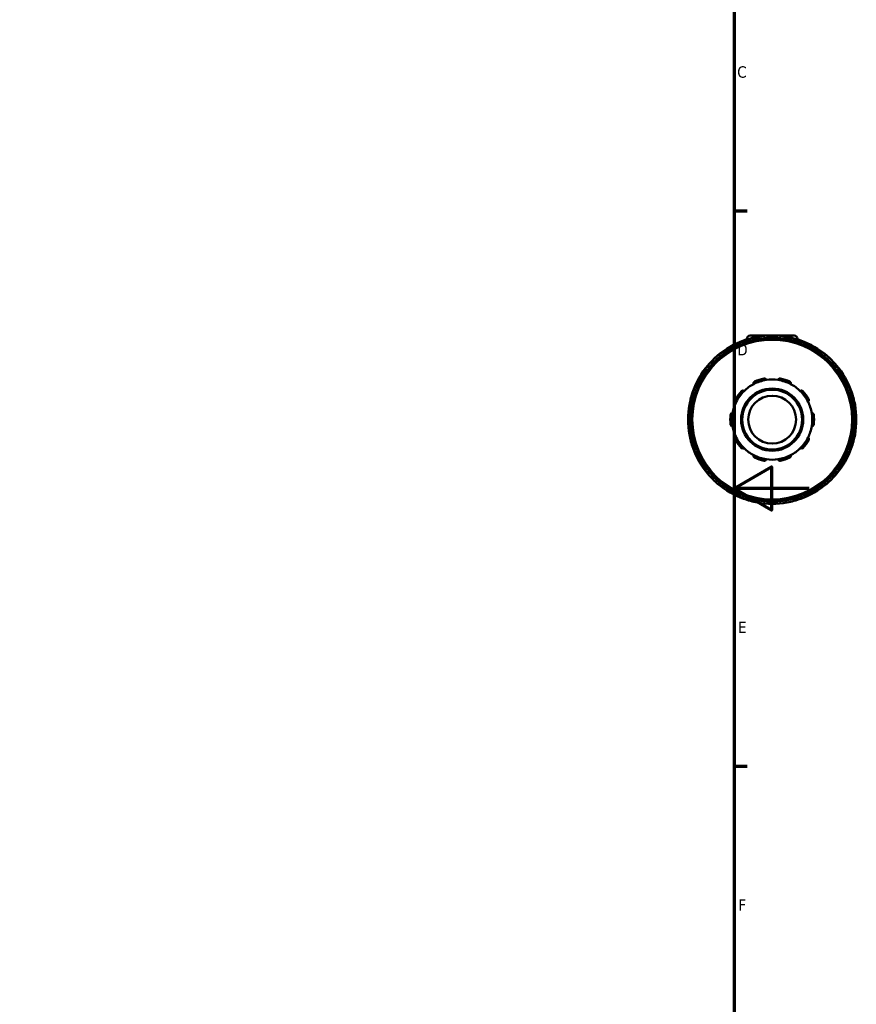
# Model space of a CAD drawing. Header units: millimetres. Extents: x 0 to 901, y -367 to 686.
# Tile 7 of 11: x 630 to 854, y 159 to 422. Entities that reach past the tile are written whole.
import ezdxf

# ---------------------------------------------------------------- set-up
doc = ezdxf.new("R2010")
doc.units = ezdxf.units.MM
for name, color, linetype, lineweight in [('Border (ANSI)', 7, 'Continuous', 70), ('Visible (ANSI)', 7, 'Continuous', 50), ('Visible Narrow (ANSI)', 7, 'Continuous', 35)]:
    doc.layers.add(name, color=color, linetype=linetype, lineweight=lineweight)
doc.styles.add('Note Text (ANSI)', font='tahoma.ttf')

# ---------------------------------------------------------------- blocks, each defined once
blk = doc.blocks.new('Borders Default Border')
at = {"layer": 'Border (ANSI)'}
for p, q in [((821, 371.25), (824.45, 371.25)), ((821, 222.75), (824.45, 222.75))]:
    blk.add_line(p, q, dxfattribs=at)
at = {"layer": 'Border (ANSI)', "flags": 128}
for points in [[(20, 20), (20, 574), (821, 574), (821, 20), (20, 20)], [(841, 297), (821, 297), (831, 302.77), (831, 291.23), (821, 297)]]:
    blk.add_lwpolyline(points, dxfattribs=at)
at = {"layer": 'Border (ANSI)', "char_height": 3.05, "attachment_point": 7, "style": 'Note Text (ANSI)'}
for s, insert in [('C', (821.8, 406.8)), ('D', (821.81, 332.6)), ('E', (822.05, 258.35)), ('F', (822.14, 184.1))]:
    blk.add_mtext(s, dxfattribs=dict(at, insert=insert))

msp = doc.modelspace()

# ---------------------------------------------------------------- linework, layer by layer
at = {"layer": 'Visible (ANSI)'}
for p, q in [((824.398, 337.027), (824.398, 336.891)), ((825.298, 337.927), (836.998, 337.927)), ((827.773, 336.762), (827.773, 337.107)), ((834.523, 337.107), (834.523, 336.762)), ((837.898, 337.027), (837.898, 336.891)), ((823.231, 335.89), (823.403, 335.591)), ((838.892, 335.591), (839.065, 335.89)), ((817.558, 332.216), (817.385, 332.515)), ((844.911, 332.515), (844.738, 332.216)), ((814.06, 329.19), (814.359, 329.018)), ((847.937, 329.018), (848.236, 329.19)), ((810.984, 323.172), (810.685, 323.345)), ((851.611, 323.345), (851.312, 323.172)), ((809.468, 318.802), (809.813, 318.802)), ((852.482, 318.802), (852.828, 318.802)), ((809.813, 312.052), (809.468, 312.052)), ((852.828, 312.052), (852.482, 312.052)), ((810.685, 307.51), (810.984, 307.683)), ((851.312, 307.683), (851.611, 307.51)), ((814.359, 301.837), (814.06, 301.665)), ((848.236, 301.665), (847.937, 301.837)), ((817.385, 298.34), (817.558, 298.638)), ((844.738, 298.638), (844.911, 298.34)), ((823.403, 295.263), (823.231, 294.965)), ((839.065, 294.965), (838.892, 295.263)), ((827.773, 293.747), (827.773, 294.093)), ((834.523, 294.093), (834.523, 293.747))]:
    msp.add_line(p, q, dxfattribs=at)
for radius in [21.6, 8.32, 8, 6.4]:
    msp.add_circle((831.148, 315.427), radius, dxfattribs=at)
for centre, radius, start, end in [((831.148, 315.427), 22.5, 100.08262, 109.91738), ((825.298, 337.027), 0.9, 90, 180), ((831.148, 315.427), 22.5, 79.91738, 100.08262), ((827.293, 337.107), 0.48, 0, 100.08262), ((835.003, 337.107), 0.48, 79.91738, 180), ((831.148, 315.427), 22.5, 70.08262, 79.91738), ((836.998, 337.027), 0.9, 0, 90), ((831.148, 315.427), 22.5, 109.91738, 130.08262), ((823.646, 336.13), 0.48, 109.91738, 210), ((831.148, 315.427), 22.5, 49.91738, 70.08262), ((838.649, 336.13), 0.48, 330, 70.08262), ((831.148, 315.427), 22.5, 130.08262, 139.91738), ((816.969, 332.275), 0.48, 30, 130.08262), ((845.326, 332.275), 0.48, 49.91738, 150), ((831.148, 315.427), 22.5, 40.08262, 49.91738), ((831.148, 315.427), 22.5, 139.91738, 160.08262), ((814.3, 329.606), 0.48, 139.91738, 240), ((847.996, 329.606), 0.48, 300, 40.08262), ((831.148, 315.427), 22.5, 19.91738, 40.08262), ((831.148, 315.427), 10.72, 117.41632, 134.58368), ((831.148, 315.427), 10.72, 98.58368, 117.41632), ((831.148, 315.427), 11.2, 101.14938, 114.85062), ((831.148, 315.427), 10.72, 81.41632, 98.58368), ((831.148, 315.427), 10.72, 62.58368, 81.41632), ((831.148, 315.427), 11.2, 65.14938, 78.85062), ((831.148, 315.427), 10.72, 45.41632, 62.58368), ((831.148, 315.427), 22.5, 160.08262, 169.91738), ((810.445, 322.929), 0.48, 60, 160.08262), ((831.148, 315.427), 11.2, 137.14938, 150.85062), ((831.148, 315.427), 10.72, 134.58368, 153.41632), ((831.148, 315.427), 10.72, 26.58368, 45.41632), ((831.148, 315.427), 11.2, 29.14938, 42.85062), ((851.851, 322.929), 0.48, 19.91738, 120), ((831.148, 315.427), 22.5, 10.08262, 19.91738), ((831.148, 315.427), 22.5, 169.91738, 190.08262), ((809.468, 319.282), 0.48, 169.91738, 270), ((831.148, 315.427), 10.72, 153.41632, 170.58368), ((831.148, 315.427), 10.72, 9.41632, 26.58368), ((852.828, 319.282), 0.48, 270, 10.08262), ((831.148, 315.427), 22.5, 349.91738, 10.08262), ((831.148, 315.427), 11.2, 173.14938, 186.85062), ((831.148, 315.427), 10.72, 170.58368, 189.41632), ((831.148, 315.427), 10.72, 350.58368, 9.41632), ((831.148, 315.427), 11.2, 353.14938, 6.85062), ((831.148, 315.427), 10.72, 189.41632, 206.58368), ((831.148, 315.427), 10.72, 333.41632, 350.58368), ((809.468, 311.572), 0.48, 90, 190.08262), ((831.148, 315.427), 22.5, 190.08262, 199.91738), ((831.148, 315.427), 22.5, 340.08262, 349.91738), ((852.828, 311.572), 0.48, 349.91738, 90), ((831.148, 315.427), 11.2, 209.14938, 222.85062), ((831.148, 315.427), 10.72, 206.58368, 225.41632), ((831.148, 315.427), 10.72, 314.58368, 333.41632), ((831.148, 315.427), 11.2, 317.14938, 330.85062), ((831.148, 315.427), 22.5, 199.91738, 220.08262), ((810.445, 307.926), 0.48, 199.91738, 300), ((831.148, 315.427), 10.72, 225.41632, 242.58368), ((831.148, 315.427), 10.72, 242.58368, 261.41632), ((831.148, 315.427), 10.72, 278.58368, 297.41632), ((831.148, 315.427), 10.72, 297.41632, 314.58368), ((831.148, 315.427), 22.5, 319.91738, 340.08262), ((851.851, 307.926), 0.48, 240, 340.08262), ((831.148, 315.427), 11.2, 245.14938, 258.85062), ((831.148, 315.427), 10.72, 261.41632, 278.58368), ((831.148, 315.427), 11.2, 281.14938, 294.85062), ((814.3, 301.249), 0.48, 120, 220.08262), ((831.148, 315.427), 22.5, 220.08262, 229.91738), ((831.148, 315.427), 22.5, 310.08262, 319.91738), ((847.996, 301.249), 0.48, 319.91738, 60), ((816.969, 298.58), 0.48, 229.91738, 330), ((831.148, 315.427), 22.5, 229.91738, 250.08262), ((831.148, 315.427), 22.5, 289.91738, 310.08262), ((845.326, 298.58), 0.48, 210, 310.08262), ((823.646, 294.725), 0.48, 150, 250.08262), ((838.649, 294.725), 0.48, 289.91738, 30), ((831.148, 315.427), 22.5, 250.08262, 259.91738), ((827.293, 293.747), 0.48, 259.91738, 0), ((831.148, 315.427), 22.5, 259.91738, 280.08262), ((835.003, 293.747), 0.48, 180, 280.08262), ((831.148, 315.427), 22.5, 280.08262, 289.91738)]:
    msp.add_arc(centre, radius, start, end, dxfattribs=at)
for points, knots in [([(826.212, 324.943), (826.187, 324.993), (826.17, 325.051), (826.159, 325.177), (826.166, 325.246), (826.206, 325.363), (826.237, 325.419), (826.301, 325.494), (826.326, 325.517), (826.38, 325.558), (826.41, 325.576), (826.441, 325.59)], [0.17258948, 0.17258948, 0.17258948, 0.17258948, 0.195916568, 0.195916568, 0.220756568, 0.220756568, 0.24117212, 0.24117212, 0.251379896, 0.251379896, 0.261587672, 0.261587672, 0.261587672, 0.261587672]), ([(828.982, 326.416), (829.015, 326.423), (829.05, 326.426), (829.118, 326.424), (829.151, 326.42), (829.248, 326.398), (829.305, 326.37), (829.407, 326.299), (829.453, 326.248), (829.518, 326.139), (829.538, 326.082), (829.548, 326.027)], [0.090511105, 0.090511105, 0.090511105, 0.090511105, 0.100718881, 0.100718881, 0.110926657, 0.110926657, 0.131342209, 0.131342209, 0.15618221, 0.15618221, 0.179509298, 0.179509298, 0.179509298, 0.179509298]), ([(832.748, 326.027), (832.757, 326.082), (832.777, 326.139), (832.842, 326.248), (832.889, 326.299), (832.99, 326.37), (833.048, 326.398), (833.144, 326.42), (833.178, 326.424), (833.246, 326.426), (833.28, 326.423), (833.313, 326.416)], [0.17258948, 0.17258948, 0.17258948, 0.17258948, 0.195916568, 0.195916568, 0.220756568, 0.220756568, 0.24117212, 0.24117212, 0.251379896, 0.251379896, 0.261587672, 0.261587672, 0.261587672, 0.261587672]), ([(835.855, 325.59), (835.885, 325.576), (835.915, 325.558), (835.969, 325.517), (835.994, 325.494), (836.059, 325.419), (836.089, 325.363), (836.129, 325.246), (836.137, 325.177), (836.126, 325.051), (836.108, 324.993), (836.084, 324.943)], [0.090511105, 0.090511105, 0.090511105, 0.090511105, 0.100718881, 0.100718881, 0.110926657, 0.110926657, 0.131342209, 0.131342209, 0.15618221, 0.15618221, 0.179509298, 0.179509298, 0.179509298, 0.179509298]), ([(822.937, 323.044), (822.96, 323.069), (822.986, 323.092), (823.042, 323.131), (823.071, 323.147), (823.162, 323.186), (823.226, 323.197), (823.349, 323.199), (823.417, 323.185), (823.533, 323.136), (823.583, 323.101), (823.623, 323.062)], [0.090511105, 0.090511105, 0.090511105, 0.090511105, 0.100718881, 0.100718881, 0.110926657, 0.110926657, 0.131342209, 0.131342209, 0.15618221, 0.15618221, 0.179509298, 0.179509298, 0.179509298, 0.179509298]), ([(838.673, 323.062), (838.712, 323.101), (838.762, 323.136), (838.879, 323.185), (838.946, 323.199), (839.07, 323.197), (839.133, 323.186), (839.224, 323.147), (839.254, 323.131), (839.31, 323.092), (839.336, 323.069), (839.359, 323.044)], [0.17258948, 0.17258948, 0.17258948, 0.17258948, 0.195916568, 0.195916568, 0.220756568, 0.220756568, 0.24117212, 0.24117212, 0.251379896, 0.251379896, 0.261587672, 0.261587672, 0.261587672, 0.261587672]), ([(821.561, 320.225), (821.512, 320.251), (821.464, 320.287), (821.381, 320.383), (821.347, 320.443), (821.31, 320.561), (821.301, 320.624), (821.31, 320.723), (821.316, 320.756), (821.336, 320.821), (821.35, 320.853), (821.366, 320.883)], [0.17258948, 0.17258948, 0.17258948, 0.17258948, 0.195916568, 0.195916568, 0.220756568, 0.220756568, 0.24117212, 0.24117212, 0.251379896, 0.251379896, 0.261587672, 0.261587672, 0.261587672, 0.261587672]), ([(840.929, 320.883), (840.946, 320.853), (840.959, 320.821), (840.979, 320.756), (840.985, 320.723), (840.994, 320.624), (840.985, 320.561), (840.949, 320.443), (840.915, 320.383), (840.832, 320.287), (840.784, 320.251), (840.734, 320.225)], [0.090511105, 0.090511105, 0.090511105, 0.090511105, 0.100718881, 0.100718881, 0.110926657, 0.110926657, 0.131342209, 0.131342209, 0.15618221, 0.15618221, 0.179509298, 0.179509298, 0.179509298, 0.179509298]), ([(820.028, 316.763), (820.032, 316.797), (820.039, 316.831), (820.062, 316.895), (820.076, 316.926), (820.127, 317.01), (820.172, 317.057), (820.271, 317.131), (820.333, 317.159), (820.457, 317.188), (820.517, 317.189), (820.572, 317.181)], [0.090511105, 0.090511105, 0.090511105, 0.090511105, 0.100718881, 0.100718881, 0.110926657, 0.110926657, 0.131342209, 0.131342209, 0.15618221, 0.15618221, 0.179509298, 0.179509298, 0.179509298, 0.179509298]), ([(841.723, 317.181), (841.778, 317.189), (841.839, 317.188), (841.962, 317.159), (842.025, 317.131), (842.124, 317.057), (842.168, 317.01), (842.219, 316.926), (842.234, 316.895), (842.256, 316.831), (842.264, 316.797), (842.268, 316.763)], [0.17258948, 0.17258948, 0.17258948, 0.17258948, 0.195916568, 0.195916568, 0.220756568, 0.220756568, 0.24117212, 0.24117212, 0.251379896, 0.251379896, 0.261587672, 0.261587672, 0.261587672, 0.261587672]), ([(820.572, 313.674), (820.517, 313.666), (820.457, 313.667), (820.333, 313.695), (820.271, 313.724), (820.172, 313.798), (820.127, 313.844), (820.076, 313.929), (820.062, 313.96), (820.039, 314.024), (820.032, 314.058), (820.028, 314.091)], [0.17258948, 0.17258948, 0.17258948, 0.17258948, 0.195916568, 0.195916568, 0.220756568, 0.220756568, 0.24117212, 0.24117212, 0.251379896, 0.251379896, 0.261587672, 0.261587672, 0.261587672, 0.261587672]), ([(842.268, 314.091), (842.264, 314.058), (842.256, 314.024), (842.234, 313.96), (842.219, 313.929), (842.168, 313.844), (842.124, 313.798), (842.025, 313.724), (841.962, 313.695), (841.839, 313.667), (841.778, 313.666), (841.723, 313.674)], [0.090511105, 0.090511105, 0.090511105, 0.090511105, 0.100718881, 0.100718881, 0.110926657, 0.110926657, 0.131342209, 0.131342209, 0.15618221, 0.15618221, 0.179509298, 0.179509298, 0.179509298, 0.179509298]), ([(821.366, 309.972), (821.35, 310.002), (821.336, 310.033), (821.316, 310.099), (821.31, 310.132), (821.301, 310.23), (821.31, 310.294), (821.347, 310.412), (821.381, 310.472), (821.464, 310.567), (821.512, 310.604), (821.561, 310.63)], [0.090511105, 0.090511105, 0.090511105, 0.090511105, 0.100718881, 0.100718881, 0.110926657, 0.110926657, 0.131342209, 0.131342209, 0.15618221, 0.15618221, 0.179509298, 0.179509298, 0.179509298, 0.179509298]), ([(840.734, 310.63), (840.784, 310.604), (840.832, 310.567), (840.915, 310.472), (840.949, 310.412), (840.985, 310.294), (840.994, 310.23), (840.985, 310.132), (840.979, 310.099), (840.959, 310.033), (840.946, 310.002), (840.929, 309.972)], [0.17258948, 0.17258948, 0.17258948, 0.17258948, 0.195916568, 0.195916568, 0.220756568, 0.220756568, 0.24117212, 0.24117212, 0.251379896, 0.251379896, 0.261587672, 0.261587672, 0.261587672, 0.261587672]), ([(823.623, 307.792), (823.583, 307.754), (823.533, 307.719), (823.417, 307.67), (823.349, 307.656), (823.226, 307.658), (823.162, 307.669), (823.071, 307.708), (823.042, 307.724), (822.986, 307.763), (822.96, 307.785), (822.937, 307.81)], [0.17258948, 0.17258948, 0.17258948, 0.17258948, 0.195916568, 0.195916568, 0.220756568, 0.220756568, 0.24117212, 0.24117212, 0.251379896, 0.251379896, 0.261587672, 0.261587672, 0.261587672, 0.261587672]), ([(826.441, 305.264), (826.41, 305.279), (826.38, 305.296), (826.326, 305.337), (826.301, 305.361), (826.237, 305.435), (826.206, 305.492), (826.166, 305.609), (826.159, 305.677), (826.17, 305.803), (826.187, 305.862), (826.212, 305.911)], [0.090511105, 0.090511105, 0.090511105, 0.090511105, 0.100718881, 0.100718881, 0.110926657, 0.110926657, 0.131342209, 0.131342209, 0.15618221, 0.15618221, 0.179509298, 0.179509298, 0.179509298, 0.179509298]), ([(836.084, 305.911), (836.108, 305.862), (836.126, 305.803), (836.137, 305.677), (836.129, 305.609), (836.089, 305.492), (836.059, 305.435), (835.994, 305.361), (835.969, 305.337), (835.915, 305.296), (835.885, 305.279), (835.855, 305.264)], [0.17258948, 0.17258948, 0.17258948, 0.17258948, 0.195916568, 0.195916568, 0.220756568, 0.220756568, 0.24117212, 0.24117212, 0.251379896, 0.251379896, 0.261587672, 0.261587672, 0.261587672, 0.261587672]), ([(839.359, 307.81), (839.336, 307.785), (839.31, 307.763), (839.254, 307.724), (839.224, 307.708), (839.133, 307.669), (839.07, 307.658), (838.946, 307.656), (838.879, 307.67), (838.762, 307.719), (838.712, 307.754), (838.673, 307.792)], [0.090511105, 0.090511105, 0.090511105, 0.090511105, 0.100718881, 0.100718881, 0.110926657, 0.110926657, 0.131342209, 0.131342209, 0.15618221, 0.15618221, 0.179509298, 0.179509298, 0.179509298, 0.179509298]), ([(829.548, 304.827), (829.538, 304.773), (829.518, 304.716), (829.453, 304.607), (829.407, 304.556), (829.305, 304.485), (829.248, 304.457), (829.151, 304.435), (829.118, 304.43), (829.05, 304.429), (829.015, 304.432), (828.982, 304.439)], [0.17258948, 0.17258948, 0.17258948, 0.17258948, 0.195916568, 0.195916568, 0.220756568, 0.220756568, 0.24117212, 0.24117212, 0.251379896, 0.251379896, 0.261587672, 0.261587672, 0.261587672, 0.261587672]), ([(833.313, 304.439), (833.28, 304.432), (833.246, 304.429), (833.178, 304.43), (833.144, 304.435), (833.048, 304.457), (832.99, 304.485), (832.889, 304.556), (832.842, 304.607), (832.777, 304.716), (832.757, 304.773), (832.748, 304.827)], [0.090511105, 0.090511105, 0.090511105, 0.090511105, 0.100718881, 0.100718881, 0.110926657, 0.110926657, 0.131342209, 0.131342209, 0.15618221, 0.15618221, 0.179509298, 0.179509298, 0.179509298, 0.179509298])]:
    msp.add_open_spline(points, degree=3, knots=knots, dxfattribs=at)
at = {"layer": 'Visible Narrow (ANSI)'}
for p, q in [((824.804, 337.027), (824.399, 337.027)), ((827.286, 337.144), (827.209, 337.578)), ((827.293, 337.086), (827.293, 336.702)), ((827.33, 337.107), (827.771, 337.107)), ((834.524, 337.107), (834.965, 337.107)), ((835.003, 336.702), (835.003, 337.086)), ((835.086, 337.578), (835.009, 337.144)), ((837.897, 337.027), (837.491, 337.027)), ((823.232, 335.891), (823.614, 336.111)), ((823.483, 336.58), (823.633, 336.166)), ((823.849, 335.779), (823.657, 336.112)), ((838.638, 336.112), (838.446, 335.779)), ((838.662, 336.166), (838.812, 336.58)), ((838.682, 336.111), (839.064, 335.891)), ((816.945, 332.304), (816.661, 332.641)), ((816.98, 332.257), (817.172, 331.924)), ((817.002, 332.294), (817.384, 332.515)), ((844.912, 332.515), (845.294, 332.294)), ((845.124, 331.924), (845.316, 332.257)), ((845.634, 332.641), (845.35, 332.304)), ((813.934, 329.914), (814.271, 329.63)), ((814.061, 329.191), (814.281, 329.573)), ((814.651, 329.403), (814.318, 329.595)), ((847.977, 329.595), (847.645, 329.403)), ((848.014, 329.573), (848.235, 329.191)), ((848.024, 329.63), (848.362, 329.914)), ((810.409, 322.942), (809.995, 323.092)), ((810.463, 322.918), (810.796, 322.726)), ((810.464, 322.961), (810.684, 323.343)), ((851.5, 322.726), (851.832, 322.918)), ((851.611, 323.343), (851.832, 322.961)), ((852.3, 323.092), (851.886, 322.942)), ((808.997, 319.366), (809.431, 319.289)), ((809.468, 318.804), (809.468, 319.245)), ((809.873, 319.282), (809.489, 319.282)), ((852.806, 319.282), (852.422, 319.282)), ((852.828, 319.245), (852.828, 318.804)), ((852.865, 319.289), (853.299, 319.366)), ((809.431, 311.566), (808.997, 311.489)), ((809.468, 311.61), (809.468, 312.051)), ((809.489, 311.572), (809.873, 311.572)), ((852.422, 311.572), (852.806, 311.572)), ((852.828, 312.051), (852.828, 311.61)), ((853.299, 311.489), (852.865, 311.566)), ((810.796, 308.129), (810.463, 307.937)), ((851.832, 307.937), (851.5, 308.129)), ((809.995, 307.763), (810.409, 307.913)), ((810.684, 307.512), (810.464, 307.893)), ((851.832, 307.893), (851.611, 307.512)), ((851.886, 307.913), (852.3, 307.763)), ((814.271, 301.225), (813.934, 300.941)), ((814.281, 301.281), (814.061, 301.663)), ((814.318, 301.26), (814.651, 301.452)), ((847.645, 301.452), (847.977, 301.26)), ((848.235, 301.663), (848.014, 301.281)), ((848.362, 300.941), (848.024, 301.225)), ((816.661, 298.213), (816.945, 298.551)), ((817.172, 298.931), (816.98, 298.598)), ((817.384, 298.34), (817.002, 298.561)), ((845.294, 298.561), (844.912, 298.34)), ((845.316, 298.598), (845.124, 298.931)), ((845.35, 298.551), (845.634, 298.213)), ((823.614, 294.743), (823.232, 294.964)), ((823.657, 294.743), (823.849, 295.076)), ((838.446, 295.076), (838.638, 294.743)), ((839.064, 294.964), (838.682, 294.743)), ((823.633, 294.689), (823.483, 294.275)), ((827.209, 293.276), (827.286, 293.71)), ((827.293, 294.153), (827.293, 293.769)), ((827.771, 293.747), (827.33, 293.747)), ((834.965, 293.747), (834.524, 293.747)), ((835.003, 293.769), (835.003, 294.153)), ((835.009, 293.71), (835.086, 293.276)), ((838.812, 294.275), (838.662, 294.689))]:
    msp.add_line(p, q, dxfattribs=at)
msp.add_circle((831.148, 315.427), 21.28, dxfattribs=at)
for start, end in [(100.57436, 109.42564), (82.04972, 97.95028), (70.57436, 79.42564), (112.04972, 127.95028), (52.04972, 67.95028), (130.57436, 139.42564), (40.57436, 49.42564), (142.04972, 157.95028), (22.04972, 37.95028), (160.57436, 169.42564), (10.57436, 19.42564), (172.04972, 187.95028), (352.04972, 7.95028), (190.57436, 199.42564), (340.57436, 349.42564), (202.04972, 217.95028), (322.04972, 337.95028), (220.57436, 229.42564), (310.57436, 319.42564), (232.04972, 247.95028), (292.04972, 307.95028), (250.57436, 259.42564), (262.04972, 277.95028), (280.57436, 289.42564)]:
    msp.add_arc((831.148, 315.427), 22.02, start, end, dxfattribs=at)

# ---------------------------------------------------------------- block references
msp.add_blockref('Borders Default Border', (0, 0))

doc.saveas('drawing.dxf')
